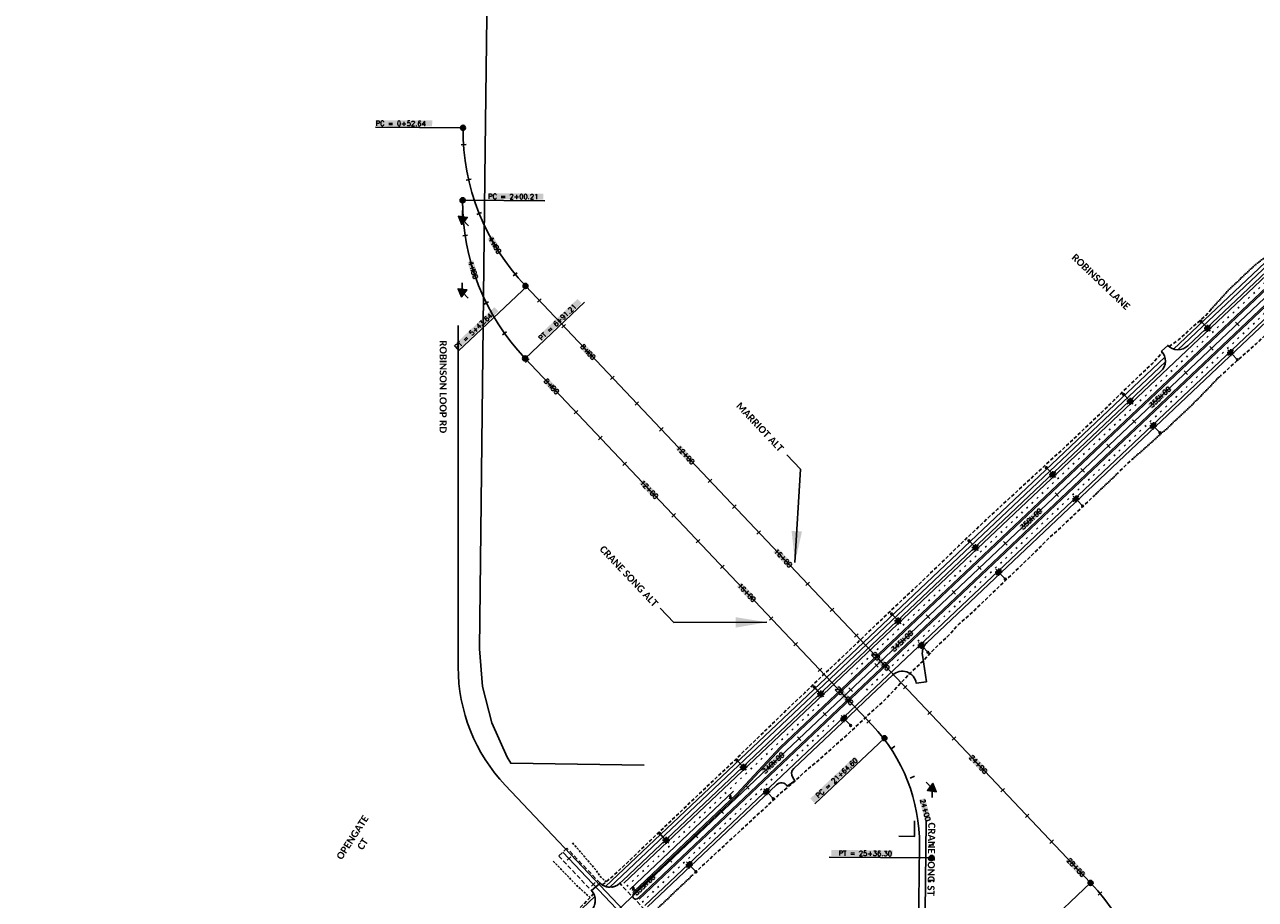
# Model space of a CAD drawing. Extents: x 114466 to 237039, y 16086 to 93345.
# Tile 55 of 81: x 166599 to 170067, y 86084 to 88549. Entities that reach past the tile are written whole.
import ezdxf
from ezdxf.enums import TextEntityAlignment as Align

# ---------------------------------------------------------------- set-up
doc = ezdxf.new("R2010")
doc.units = 0
doc.header["$LTSCALE"] = 50
doc.header["$MEASUREMENT"] = 0
for name, pattern in [('CUT', [0.3, 0.2, -0.1]), ('FILL', [0.1, 0, -0.1]), ('HIDDEN', [0.375, 0.25, -0.125]), ('HIDDEN_050%', [0.1875, 0.125, -0.0625]), ('SkipStripe', [0.4, 0.1, -0.3])]:
    doc.linetypes.add(name, pattern=pattern)
doc.layers.get('0').update_dxf_attribs({"color": 1})
for name, color, linetype in [('CUT-ROBLOOP2', 4, 'HIDDEN_050%'), ('elrp', 101, 'Continuous'), ('ety', 4, 'Continuous'), ('pleslc', 4, 'CUT'), ('pleslf', 7, 'FILL'), ('PLFMC', 7, 'Continuous'), ('PLFMK', 4, 'SkipStripe'), ('plpc-align', 3, 'Continuous'), ('plpc-robloop2', 6, 'Continuous'), ('PLPC-STERL_SHIFT2', 6, 'Continuous'), ('PLYP', 5, 'Continuous'), ('PLYSP', 6, 'Continuous'), ('PLYSP_TUSTMENA', 6, 'HIDDEN'), ('PSFLP', 2, 'Continuous'), ('PTPC-ROBLOOP1-B', 3, 'Continuous'), ('PTPC-ROBLOOP3', 5, 'Continuous'), ('PTPC-ROBLOOP3-B', 3, 'Continuous'), ('PTPC-STERL_SHIFT2', 4, 'Continuous'), ('PTPCD-ROBLOOP3', 5, 'Continuous'), ('ROBLOOP1-PTPC-ROBLOOP1', 15, 'Continuous'), ('ROBLOOP1-PTPCD-ROBLOOP1', 15, 'Continuous'), ('ROBLOOP2-PTPC-ROBLOOP2', 15, 'Continuous')]:
    doc.layers.add(name, color=color, linetype=linetype)
doc.layers.add('PLYSP-MED', color=3, linetype='Continuous', true_color=0x00ff00)
doc.layers.add('psfm', color=7, linetype='Continuous', true_color=0xff2f00)
doc.styles.add('Calibri', font='calibrib.ttf')
doc.styles.add('L140', font='ROMANSM.shx', dxfattribs={"height": 14})

# ---------------------------------------------------------------- blocks, each defined once
blk = doc.blocks.new('sta_tic')
blk.add_line((0, -0.04165), (0, 0.04165))
blk = doc.blocks.new('lbl_tic')
blk.add_line((0, -0.04165), (0, 0.04165))
blk = doc.blocks.new('CRV_CIR')
at = {"color": 155, "const_width": 0.063, "flags": 128}
blk.add_lwpolyline([(-0.0315, 0, 1), (0.0315, 0, 1)], format="xyb", close=True, dxfattribs=at)
for radius in [0.07, 0.0187]:
    blk.add_circle((0, 0), radius)
blk = doc.blocks.new('crv_tri')
for points in [[(0.125, -0.072), (0, 0.144), (-0.125, -0.072)], [(-0.125, -0.072), (0.125, -0.072), (0, 0.144)]]:
    blk.add_hatch(color=155).paths.add_polyline_path(points)
for p, q in [((0, 0.144), (-0.125, -0.072)), ((0.125, -0.072), (0, 0.144)), ((-0.125, -0.072), (0.125, -0.072))]:
    blk.add_line(p, q)
at = {"flags": 128}
for points in [[(0, 0.144), (-0.125, -0.072), (0.125, -0.072)], [(-0.125, -0.072), (0.125, -0.072), (0, 0.144)]]:
    blk.add_lwpolyline(points, close=True, dxfattribs=at)
blk.add_circle((0, 0), 0.025)
blk.add_circle((0, 0), 0.025)
blk.add_circle((0, 0), 0.025)
blk = doc.blocks.new('*U83')
h = blk.add_hatch(color=155)
edge = h.paths.add_edge_path()
edge.add_arc((0, 0), 0.5, 0, 360)
blk.add_line((-4.17, 0), (-0.17, 0))
blk.add_circle((0, 0), 0.5)
blk = doc.blocks.new('LUMINARIE')
h = blk.add_hatch(color=155)
edge = h.paths.add_edge_path()
edge.add_arc((0, 0.125), 0.125, -90, 270)
for p, q in [((-0.125, 0.125), (-0.225, 0.125)), ((0, 0.25), (0, 0.35)), ((0.125, 0.125), (0.225, 0.125))]:
    blk.add_line(p, q)
at = {"ltscale": 0.8}
for p, q in [((-0.088, 0.213), (-0.141, 0.266)), ((-0.088, 0.037), (-0.141, -0.016)), ((0.088, 0.213), (0.141, 0.266)), ((0.088, 0.037), (0.141, -0.016))]:
    blk.add_line(p, q, dxfattribs=at)
blk.add_circle((0, 0.125), 0.125)
blk = doc.blocks.new('light_pole')
at = {"layer": 'PSFLP', "xscale": 50, "yscale": 50, "zscale": 50}
blk.add_blockref('LUMINARIE', (0, 20.8), dxfattribs=at)
at = {"layer": 'PSFLP', "xscale": 5, "yscale": 5, "zscale": 4.999999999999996, "rotation": 270.000000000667}
blk.add_blockref('*U83', (0, 0), dxfattribs=at)
blk = doc.blocks.new('arrow_lt')
h = blk.add_hatch(color=256)
edge = h.paths.add_edge_path()
edge.add_arc((-0.2, -6), 2.25, 0, 90, ccw=False)
edge.add_line((2, -6), (2, -8))
edge.add_line((2, -8), (3, -8))
edge.add_line((3, -8), (3, -5.3))
edge.add_arc((-0.2, -5.3), 3.25, 0, 90)
edge.add_line((-0.2, -2.1), (-0.8, -2.1))
edge.add_line((-0.8, -2.1), (-0.2, 0))
edge.add_line((-0.2, 0), (-3, -2.7))
edge.add_line((-3, -2.7), (-0.5, -6))
edge.add_line((-0.5, -6), (-0.9, -3.8))
edge.add_line((-0.9, -3.8), (-0.2, -3.8))
at = {"flags": 128}
blk.add_lwpolyline([(-0.2, -3.8, -0.414214), (2, -6), (2, -8), (3, -8), (3, -5.3, 0.414214), (-0.2, -2.1), (-0.8, -2.1), (-0.2, 0), (-3, -2.7), (-0.5, -6), (-0.9, -3.8)], format="xyb", close=True, dxfattribs=at)

msp = doc.modelspace()

# ---------------------------------------------------------------- linework, layer by layer
at = {"layer": 'CUT-ROBLOOP2', "flags": 128}
for points in [[(168143.08741, 86242.65849), (168159.70108, 86223.96019), (168176.11874, 86205.0762), (168192.04278, 86185.72452), (168208.71452, 86167.08125), (168222.79471, 86145.98262), (168237.51771, 86133.10466)], [(168089.04245, 86191.45355), (168106.34575, 86173.40865), (168123.64904, 86155.36374), (168140.93055, 86137.2982), (168158.36451, 86119.3771), (168177.28661, 86102.86593), (168192.58285, 86088.94083)]]:
    msp.add_lwpolyline(points, dxfattribs=at)
at = {"layer": 'elrp'}
for points in [[(168344.8707, 86462.38129), (167969.16185, 86467.23282), (167958.97001, 86484.54151), (167915.34019, 86581.04855), (167889.12043, 86683.80604), (167881.12083, 86789.31341), (167897.46356, 88197.91123), (167908.76786, 89172.72708)], [(169106.71227, 86304.70889), (169106.234, 86260.85369), (169062.18139, 86261.51474)], [(170176.29032, 85181.72159), (169127.59467, 85195.59017), (169139.7103, 86304.34902)]]:
    msp.add_lwpolyline(points, dxfattribs=at)
at = {"layer": 'ety'}
for p, q in [((168785.3753, 87295.93217), (168746.88407, 87336.60679)), ((168769.84038, 87033.45498), (168785.3753, 87295.93217)), ((168428.11124, 86863.58358), (168389.62001, 86904.25821)), ((168691.04567, 86864.62765), (168428.11124, 86863.58358))]:
    msp.add_line(p, q, dxfattribs=at)
for points in [[(168769.84038, 87033.45498), (168789.65601, 87120.3266), (168760.41032, 87122.05753), (168789.65601, 87120.3266)], [(168691.04567, 86864.62765), (168603.21391, 86849.63033), (168603.09757, 86878.92698), (168603.21391, 86849.63033)]]:
    msp.add_solid(points, dxfattribs=at)
at = {"layer": 'pleslc', "flags": 128}
for points in [[(169976.24415, 87565.84954), (169994.54714, 87582.88024), (170031.95042, 87616.09907), (170069.2506, 87649.42686), (170105.65725, 87683.6989), (170141.80959, 87718.23969), (170177.70075, 87753.05649), (170213.3857, 87788.09119), (170249.2906, 87822.89346), (170285.44294, 87857.43425), (170321.76024, 87891.80071), (170358.48994, 87925.73136), (170395.46707, 87959.40054), (170433.55081, 87991.90029), (170470.84411, 88025.23534), (170508.68041, 88057.99658), (170545.11456, 88092.23957), (170581.2394, 88126.80941), (170617.0412, 88161.72063), (170652.5612, 88196.92965), (170687.83376, 88232.40016), (170724.01359, 88266.9119), (170760.09032, 88301.53258), (170796.53822, 88335.76104), (170835.57047, 88367.25844), (170869.50273, 88404.14532), (170904.28041, 88440.1388), (170939.82103, 88475.32603), (170977.14183, 88508.63203), (171016.53836, 88539.74446), (171064.34781, 88561.96642), (171103.01577, 88593.84878), (171107.61837, 88598.63094), (171139.39907, 88630.4803), (171184.96415, 88658.36445), (171221.88899, 88695.11679), (171263.54646, 88727.60567), (171300.35146, 88764.80959), (171330.3387, 88807.95542), (171350.11359, 88859.22269), (171388.91374, 88894.67624), (171437.00399, 88923.4706), (171473.49123, 88961.6961), (171503.26494, 89004.95046), (171532.73899, 89048.38471), (171558.87792, 89093.98806), (171581.68464, 89141.54137), (171585.14615, 89200.40749), (171621.90152, 89239.04262), (171638.93539, 89289.03138), (171644.06941, 89344.88621), (171655.15993, 89365.99958), (171667.4739, 89389.82567), (171690.54455, 89434.18559), (171713.1794, 89478.76951), (171735.79646, 89523.36258), (171757.92435, 89568.20707), (171779.13453, 89610.5661), (171780.28848, 89612.85238), (171802.53979, 89656.16335), (171823.72665, 89700.10442), (171835.5525, 89721.41632)], [(169824.01347, 87641.32209), (169851.57009, 87661.22814), (169888.34102, 87695.11522), (169926.19107, 87727.86193), (169942.77917, 87746.70486)], [(168227.03077, 86124.32399), (168254.94236, 86147.69464), (168291.56896, 86181.73425), (168327.68006, 86216.31861), (168363.85989, 86250.83035), (168400.03285, 86285.34934), (168436.15082, 86319.92645), (168472.15195, 86354.62703), (168508.51049, 86388.94991), (168544.78655, 86423.35996), (168581.20007, 86457.62473), (168617.08435, 86492.44879), (168653.08548, 86527.14938), (168689.00413, 86561.93712), (168724.89528, 86596.75392), (168760.81393, 86631.54166), (168797.17934, 86665.85728), (168833.22171, 86700.51428), (168869.60087, 86734.81537), (168905.87005, 86769.23268), (168942.13924, 86803.64999), (168978.21597, 86838.27067), (169014.36831, 86872.81146), (169050.54815, 86907.32319), (169087.0579, 86941.48628), (169123.32708, 86975.90359), (169159.49317, 87010.42985), (169195.62489, 87044.99242), (169231.11052, 87080.23777), (169267.43469, 87114.59697), (169303.64889, 87149.07238), (169340.34422, 87183.03936), (169377.09454, 87216.94822), (169413.94108, 87250.7554), (169450.72576, 87284.62795), (169487.06368, 87318.97262), (169524.26076, 87352.40936), (169560.73615, 87386.60876), (169597.0397, 87420.98975), (169633.1233, 87455.60318), (169668.93198, 87490.50713), (169704.73378, 87525.41836), (169740.83113, 87560.01725), (169777.31339, 87594.20939), (169805.16933, 87625.49953)], [(169685.59923, 87291.03041), (169703.41077, 87308.58045), (169722.03681, 87325.26977)], [(168486.79845, 86157.28577), (168504.98803, 86174.43631), (168541.52527, 86208.57034), (168578.20686, 86242.55185), (168614.99154, 86276.42439), (168651.59064, 86310.49305), (168688.54716, 86344.18402), (168724.61702, 86378.81196), (168762.68013, 86411.33351), (168799.9322, 86444.71214), (168837.78224, 86477.45885), (168875.27487, 86510.58327), (168912.70565, 86543.77305), (168949.15354, 86578.00151), (168985.82825, 86611.99027), (169022.72978, 86645.73934), (169057.4456, 86681.79819), (169091.27477, 86718.79403), (169127.92886, 86752.80458), (169162.12918, 86789.40819), (169198.79702, 86823.40422), (169232.5712, 86860.45816), (169270.25628, 86893.37919), (169306.39487, 86927.93451), (169342.4991, 86962.52614), (169378.49335, 86997.23398), (169414.54947, 87031.87646), (169450.68119, 87066.43904), (169485.56884, 87102.3163), (169522.94463, 87135.56419), (169559.17257, 87170.02508), (169595.26993, 87204.62397), (169613.40108, 87221.83626)], [(168164.78489, 86061.10661), (168182.9676, 86078.26442), (168202.54266, 86099.99938)]]:
    msp.add_lwpolyline(points, dxfattribs=at)
at = {"layer": 'pleslf', "flags": 128}
for points in [[(169942.77917, 87746.70486), (169959.36727, 87765.54779), (169993.06584, 87802.68164), (170029.53436, 87836.8883), (170066.09909, 87870.99328), (170105.35129, 87902.25825), (170141.40053, 87936.90799), (170178.28831, 87970.67158), (170212.83917, 88006.90476), (170248.80593, 88041.64166), (170285.20571, 88075.92096), (170321.00064, 88110.83944), (170358.20459, 88144.26892), (170395.36731, 88177.74198), (170432.2001, 88211.56368), (170468.68923, 88245.74856), (170505.18524, 88279.92617), (170541.64688, 88314.1401), (170578.00541, 88348.46299), (170614.35708, 88382.79313), (170651.01804, 88416.79642), (170687.87833, 88450.58907), (170724.01693, 88485.14439), (170760.94595, 88518.8644), (170779.58573, 88535.53919)], [(169722.03681, 87325.26977), (169740.66284, 87341.95908), (169778.21046, 87375.02539), (169815.3663, 87408.50571), (169852.01352, 87442.52353), (169888.24834, 87476.97715), (169923.4934, 87512.47672), (169957.94116, 87548.81884), (169976.24415, 87565.84954)], [(169613.40108, 87221.83626), (169631.53224, 87239.04854), (169667.78768, 87273.48038), (169685.59923, 87291.03041)], [(168378.20397, 86053.80868), (168396.11861, 86071.24976), (168432.48402, 86105.56538), (168468.60887, 86140.13522), (168486.79845, 86157.28577)]]:
    msp.add_lwpolyline(points, dxfattribs=at)
at = {"layer": 'PLFMC', "flags": 128}
for points in [[(168920.0995, 86727.32471), (170809.65111, 88515.37637)], [(168936.5954, 86709.89241), (170826.14701, 88497.94407)], [(168962.71392, 86682.29126), (170430.2575, 88071.00365), (170552.75159, 88203.43886), (170844.01757, 88479.05908)], [(168979.20982, 86664.85896), (170868.76143, 88452.91062)], [(168288.14804, 86129.31942), (168920.0995, 86727.32471)], [(168312.89189, 86103.17097), (168605.33092, 86379.90121), (168727.82524, 86512.33663), (168936.5954, 86709.89241)], [(168330.76245, 86084.28597), (168962.71392, 86682.29126)], [(168347.25836, 86066.85367), (168979.20982, 86664.85896)], [(168304.64394, 86111.88712), (168597.08296, 86388.61736)]]:
    msp.add_lwpolyline(points, dxfattribs=at)
at = {"layer": 'PLFMK'}
for points in [[(168928.34745, 86718.60856), (170817.89906, 88506.66022)], [(168970.96187, 86673.57511), (170860.51348, 88461.62677)], [(168296.39599, 86120.60327), (168846.9967, 86641.62768)], [(168339.01041, 86075.56982), (168889.61112, 86596.59423)]]:
    msp.add_lwpolyline(points, dxfattribs=at)
at = {"layer": 'plpc-align'}
for points in [[(167834.64281, 88258.20399, 0.1932536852), (168010.59155, 87812.52456), (169602.56638, 86130.18022, -0.1917510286), (169778.52592, 85688.2275), (169778.52592, 84674.24996)], [(167833.45878, 88053.91739, 0.1932536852), (168009.40752, 87608.23796), (168987.93705, 86574.16154, -0.1945846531), (169120.6303, 86235.50747), (169116.3163, 85840.71339, 0.4139987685), (169751.78059, 85190.73132), (170436.89258, 85182.74243)], [(167820.95546, 87700.73788), (167820.95546, 86738.46321, 0.1917510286), (167953.67766, 86405.10851), (168908.38088, 85396.21093, 0.2030563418), (169367.92401, 85195.20736), (175751.88926, 85120.7658)]]:
    msp.add_lwpolyline(points, format="xyb", dxfattribs=at)
at = {"layer": 'plpc-robloop2'}
msp.add_line((168115.82175, 86216.82561), (168893.41756, 85396.10127), dxfattribs=at)
at = {"layer": 'PLPC-STERL_SHIFT2'}
msp.add_line((166944.91828, 84799.04272), (171037.97259, 88672.2328), dxfattribs=at)
at = {"layer": 'PLYP', "flags": 128}
for points in [[(172714.87699, 90936.02435), (172219.8513, 90453.65924, 0.0810693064), (171646.87142, 89678.54504), (171521.52821, 89434.68454, -0.0847544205), (170988.4851, 88724.52992), (169836.5756, 87634.49687)], [(172716.37728, 90923.5238), (172226.83019, 90446.49718, 0.0810693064), (171655.76535, 89673.9736), (171530.42213, 89430.1131, -0.0847544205), (170995.3584, 88717.26646), (169849.00506, 87632.49112)]]:
    msp.add_lwpolyline(points, format="xyb", dxfattribs=at)
for points in [[(169812.16955, 87611.40183), (168874.59999, 86724.19515), (168236.11141, 86120.00389)], [(169813.48667, 87598.88066), (168887.02945, 86722.1894), (168248.54087, 86117.99814)], [(168205.93782, 86091.45112), (167269.12412, 85204.95969)]]:
    msp.add_lwpolyline(points, dxfattribs=at)
at = {"layer": 'PLYSP'}
for points in [[(165771.97709, 84049.00197, 0.0764822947), (166909.86449, 84836.08636), (167229.22694, 85138.29381, 0.4142135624), (167230.78761, 85194.84082), (167252.57799, 85215.46069, 0.4142135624), (167309.125, 85213.90003), (168194.80477, 86052.00425, 0.4143938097), (168196.34851, 86108.56914), (168221.12583, 86128.94434, 0.3981423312), (168276.11229, 86128.94423), (168284.55004, 86136.92873), (168833.25012, 86656.1546), (168914.60087, 86733.13548), (169801.03649, 87571.95496, 0.4142135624), (169802.59716, 87628.50197), (169820.02947, 87644.99787, 0.4142135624), (169876.57648, 87643.4372), (171002.9188, 88709.27645, 0.0847544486)], [(169044.72069, 86715.83679, -0.6051485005), (169111.75379, 86692.83228), (169140.42023, 86697.21804), (169128.99708, 86771.88262, -0.2459906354), (169141.04383, 86806.98579), (171073.02638, 88635.18915, 0.0847544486)], [(168354.65762, 86062.84144), (168717.7727, 86406.45127, -0.4659197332), (168748.19852, 86402.96079), (168769.88153, 86417.30817), (168763.50751, 86426.94113, -0.3643311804), (168766.44017, 86452.5045), (168903.3577, 86582.06731), (168984.70845, 86659.04819), (169044.72079, 86715.83688)]]:
    msp.add_lwpolyline(points, format="xyb", dxfattribs=at)
at = {"layer": 'PLYSP-MED'}
msp.add_lwpolyline([(168315.29006, 86087.54251, -0.4142135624), (168315.64121, 86100.26558), (168608.08023, 86376.99583), (168730.57456, 86509.43125), (168939.34472, 86706.98703), (170828.89633, 88495.03869, -1), (170841.26826, 88481.96446), (170550.00228, 88206.34425), (170427.50812, 88073.90899), (168959.9646, 86685.19665), (168328.01314, 86087.19136, -0.4142135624)], format="xyb", close=True, dxfattribs=at)
at = {"layer": 'PLYSP_TUSTMENA'}
msp.add_lwpolyline([(168221.12583, 86128.94434), (168127.43652, 86227.83003), (168104.20698, 86205.8212), (168196.34851, 86108.56914, -0.4143938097), (168194.80477, 86052.00425), (168264.9937, 85977.99394, -0.414033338), (168321.52379, 85976.45115), (168881.8028, 85385.09685, 0.2028961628), (169352.50209, 85179.38611), (170032.00169, 85171.46266), (170032.3748, 85203.46048), (169352.87521, 85211.38393, -0.2028961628), (168905.03233, 85407.10569), (168344.80072, 85998.40995, -0.4143938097), (168346.34447, 86054.97483), (168276.11229, 86128.94423, -0.4142135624), (168219.56528, 86130.50489)], format="xyb", dxfattribs=at)
at = {"layer": 'PTPC-ROBLOOP1-B'}
for p, q in [((167831.9625, 87795.75576), (167832.1074, 87820.75534)), ((167831.9625, 87795.75576), (167849.14573, 87777.59711)), ((169156.49669, 86396.0335), (169139.31346, 86414.19215)), ((169156.49669, 86396.0335), (169156.28243, 86371.03442))]:
    msp.add_line(p, q, dxfattribs=at)
at = {"layer": 'PTPC-ROBLOOP3', "color": 155}
for points in [[(167903.78423, 87945.12287), (167918.24169, 87953.67984), (167930.33801, 87900.25884), (167944.79547, 87908.81581)], [(168162.78049, 87639.4753), (168174.9831, 87651.02243), (168198.61325, 87601.60847), (168210.81587, 87613.1556)], [(168434.04644, 87352.81076), (168446.24905, 87364.35789), (168477.21072, 87307.19623), (168489.41333, 87318.74336)], [(168708.97815, 87062.27237), (168721.18076, 87073.8195), (168752.14243, 87016.65784), (168764.34504, 87028.20497)], [(168982.99342, 86772.70244), (168995.19603, 86784.24957), (169027.99057, 86725.15099), (169040.19319, 86736.69812)], [(169257.92512, 86482.16405), (169270.12774, 86493.71118), (169302.92228, 86434.6126), (169315.12489, 86446.15973)], [(169532.85683, 86191.62566), (169545.05944, 86203.17279), (169577.85399, 86144.07421), (169590.0566, 86155.62134)]]:
    msp.add_solid(points, dxfattribs=at)
at = {"layer": 'PTPC-ROBLOOP3-B'}
for q in [(167833.29142, 88025.04195), (167850.32976, 87981.88372)]:
    msp.add_line((167833.14653, 88000.04237), q, dxfattribs=at)
at = {"layer": 'PTPC-STERL_SHIFT2', "color": 155}
for points in [[(169775.523, 87466.03275), (169763.97587, 87478.23536), (169832.75906, 87520.1943), (169821.21193, 87532.39691)], [(169412.35001, 87122.36812), (169400.80288, 87134.57073), (169469.58608, 87176.52966), (169458.03895, 87188.73227)], [(169049.17703, 86778.70348), (169037.6299, 86790.90609), (169106.41309, 86832.86503), (169094.86596, 86845.06764)], [(168686.00404, 86435.03885), (168674.45691, 86447.24146), (168743.2401, 86489.20039), (168731.69297, 86501.40301)], [(168322.83105, 86091.37421), (168311.28392, 86103.57682), (168380.06711, 86145.53576), (168368.51998, 86157.73837)]]:
    msp.add_solid(points, dxfattribs=at)
at = {"layer": 'PTPCD-ROBLOOP3'}
for p, q in [((167588.21516, 88259.63227), (167834.64281, 88258.20399)), ((167821.04734, 87628.66459), (168017.8409, 87814.88711)), ((169602.56638, 86130.18022), (169400.94018, 85939.38465))]:
    msp.add_line(p, q, dxfattribs=at)
at = {"layer": 'PTPCD-ROBLOOP3', "color": 155}
for points in [[(167588.83408, 88262.8954), (167588.93145, 88279.69512), (167747.63141, 88261.97503), (167747.72878, 88278.77474)], [(167819.23787, 87631.44972), (167807.69074, 87643.65233), (167934.58161, 87740.59761), (167923.03448, 87752.80022)]]:
    msp.add_solid(points, dxfattribs=at)
at = {"layer": 'ROBLOOP1-PTPC-ROBLOOP1', "color": 155}
for points in [[(167847.2707, 87879.49393), (167863.29574, 87884.53757), (167862.92199, 87829.76545), (167878.94702, 87834.80909)], [(168060.16728, 87542.37557), (168072.36989, 87553.9227), (168096.00005, 87504.50873), (168108.20266, 87516.05586)], [(168331.43323, 87255.71102), (168343.63584, 87267.25816), (168374.59751, 87210.0965), (168386.80012, 87221.64363)], [(168606.36494, 86965.17263), (168618.56755, 86976.71977), (168649.52922, 86919.55811), (168661.73183, 86931.10524)], [(168880.38021, 86675.6027), (168892.58282, 86687.14984), (168925.37737, 86628.05126), (168937.57998, 86639.59839)], [(169120.05077, 86364.46277), (169136.23109, 86368.98354), (169137.66741, 86301.4109), (169153.84773, 86305.93167)]]:
    msp.add_solid(points, dxfattribs=at)
at = {"layer": 'ROBLOOP1-PTPCD-ROBLOOP1'}
for p, q in [((167833.45878, 88053.91739), (168065.09699, 88052.57483)), ((168009.40752, 87608.23796), (168177.15095, 87766.9708)), ((169022.1167, 86538.04166), (168826.05625, 86352.51287)), ((169154.82109, 86200.53034), (168865.99096, 86203.00581))]:
    msp.add_line(p, q, dxfattribs=at)
at = {"layer": 'ROBLOOP1-PTPCD-ROBLOOP1', "color": 155}
for points in [[(167905.832, 88056.76464), (167905.92937, 88073.56436), (168060.6294, 88055.86745), (168060.72677, 88072.66716)], [(168056.48302, 87657.28212), (168044.93589, 87669.48473), (168168.92138, 87763.68069), (168157.37424, 87775.88331)], [(168824.58016, 86355.61347), (168813.03303, 86367.81608), (168949.60851, 86473.92575), (168938.06138, 86486.12836)], [(168872.46754, 86206.21708), (168872.61152, 86223.01647), (169044.59455, 86204.74184), (169044.73853, 86221.54122)]]:
    msp.add_solid(points, dxfattribs=at)

# ---------------------------------------------------------------- block references
at = {"layer": 'PSFLP'}
for p, rotation in [((169913.68258, 87712.96896), 223.4190674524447), ((170016.09464, 87604.74341), 43.41906745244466), ((169695.77878, 87506.77018), 223.4190674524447), ((169798.19085, 87398.54463), 43.41906745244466), ((169477.87499, 87300.5714), 223.4190674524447), ((169580.28705, 87192.34585), 43.41906745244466), ((169259.9712, 87094.37262), 223.4190674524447), ((169362.38326, 86986.14707), 43.41906745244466), ((169042.06741, 86888.17383), 223.4190674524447), ((169144.47947, 86779.94828), 43.41906745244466), ((168824.16361, 86681.97505), 223.4190674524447), ((168926.57568, 86573.7495), 43.41906745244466), ((168606.25982, 86475.77627), 223.4190674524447), ((168708.67188, 86367.55072), 43.41906745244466), ((168388.35603, 86269.57749), 223.4190674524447), ((168490.76809, 86161.35194), 43.41906745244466)]:
    msp.add_blockref('light_pole', p, dxfattribs=dict(at, rotation=rotation))
at = {"layer": 'psfm', "rotation": 133.4190674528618}
for p in [(168585.16839, 86369.06174), (168311.66308, 86110.28913)]:
    msp.add_blockref('arrow_lt', p, dxfattribs=at)
at = {"layer": 'PTPC-ROBLOOP1-B', "xscale": 100, "yscale": 100, "zscale": 100}
for p in [(167833.45878, 88053.91739), (168009.40752, 87608.23796), (169022.1167, 86538.04166), (169154.82109, 86200.53034)]:
    msp.add_blockref('CRV_CIR', p, dxfattribs=at)
for p, rotation in [((167831.9625, 87795.75576), 291.5434949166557), ((169156.49669, 86396.0335), 111.4640077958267)]:
    msp.add_blockref('crv_tri', p, dxfattribs=dict(at, rotation=rotation))
at = {"layer": 'PTPC-ROBLOOP3', "xscale": 168.0672268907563, "yscale": 168.0672268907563, "zscale": 168.0672268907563}
for name, p, rotation in [('sta_tic', (167836.1119, 88210.87749), 273.8880283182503), ('sta_tic', (167850.60781, 88112.03555), 282.7987249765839), ('sta_tic', (167880.23887, 88016.63188), 291.7094216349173), ('lbl_tic', (167924.28985, 87926.96934), 300.6201182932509), ('sta_tic', (167981.69744, 87845.21221), 309.5308149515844), ('sta_tic', (168049.33232, 87771.58464), 313.4190674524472), ('sta_tic', (168118.06525, 87698.95005), 313.4190674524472), ('lbl_tic', (168186.79818, 87626.31545), 313.4190674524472), ('sta_tic', (168255.5311, 87553.68085), 313.4190674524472), ('sta_tic', (168324.26403, 87481.04625), 313.4190674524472), ('sta_tic', (168392.99696, 87408.41166), 313.4190674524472), ('lbl_tic', (168461.72989, 87335.77706), 313.4190674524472), ('sta_tic', (168530.46281, 87263.14246), 313.4190674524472), ('sta_tic', (168599.19574, 87190.50786), 313.4190674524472), ('sta_tic', (168667.92867, 87117.87327), 313.4190674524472), ('lbl_tic', (168736.66159, 87045.23867), 313.4190674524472), ('sta_tic', (168805.39452, 86972.60407), 313.4190674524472), ('sta_tic', (168874.12745, 86899.96947), 313.4190674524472), ('sta_tic', (168942.86037, 86827.33488), 313.4190674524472), ('lbl_tic', (169011.5933, 86754.70028), 313.4190674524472), ('sta_tic', (169080.32623, 86682.06568), 313.4190674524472), ('sta_tic', (169149.05915, 86609.43108), 313.4190674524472), ('sta_tic', (169217.79208, 86536.79649), 313.4190674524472), ('lbl_tic', (169286.52501, 86464.16189), 313.4190674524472), ('sta_tic', (169355.25794, 86391.52729), 313.4190674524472), ('sta_tic', (169423.99086, 86318.89269), 313.4190674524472), ('sta_tic', (169492.72379, 86246.2581), 313.4190674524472), ('lbl_tic', (169561.45672, 86173.6235), 313.4190674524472), ('sta_tic', (169629.25969, 86100.14492), 309.8379235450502)]:
    msp.add_blockref(name, p, dxfattribs=dict(at, rotation=rotation))
at = {"layer": 'PTPC-ROBLOOP3-B', "xscale": 100, "yscale": 100, "zscale": 100}
for p in [(167834.64281, 88258.20399), (168010.59155, 87812.52456), (169602.56638, 86130.18022)]:
    msp.add_blockref('CRV_CIR', p, dxfattribs=at)
at = {"layer": 'PTPC-ROBLOOP3-B', "xscale": 100, "yscale": 100, "zscale": 100, "rotation": 291.5434949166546}
msp.add_blockref('crv_tri', (167833.14653, 88000.04237), dxfattribs=at)
at = {"layer": 'PTPC-STERL_SHIFT2', "xscale": 168.0672268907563, "yscale": 168.0672268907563, "zscale": 168.0672268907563, "rotation": 43.41906745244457}
for name, p in [('sta_tic', (170016.27126, 87705.41361)), ('sta_tic', (169943.63666, 87636.68068)), ('sta_tic', (169871.00206, 87567.94776)), ('lbl_tic', (169798.36747, 87499.21483)), ('sta_tic', (169725.73287, 87430.4819)), ('sta_tic', (169653.09827, 87361.74898)), ('sta_tic', (169580.46367, 87293.01605)), ('sta_tic', (169507.82908, 87224.28312)), ('lbl_tic', (169435.19448, 87155.5502)), ('sta_tic', (169362.55988, 87086.81727)), ('sta_tic', (169289.92528, 87018.08434)), ('sta_tic', (169217.29069, 86949.35141)), ('sta_tic', (169144.65609, 86880.61849)), ('lbl_tic', (169072.02149, 86811.88556)), ('sta_tic', (168999.38689, 86743.15263)), ('sta_tic', (168926.7523, 86674.41971)), ('sta_tic', (168854.1177, 86605.68678)), ('sta_tic', (168781.4831, 86536.95385)), ('lbl_tic', (168708.8485, 86468.22093)), ('sta_tic', (168636.21391, 86399.488)), ('sta_tic', (168563.57931, 86330.75507)), ('sta_tic', (168490.94471, 86262.02215)), ('sta_tic', (168418.31011, 86193.28922)), ('lbl_tic', (168345.67552, 86124.55629))]:
    msp.add_blockref(name, p, dxfattribs=at)
at = {"layer": 'ROBLOOP1-PTPC-ROBLOOP1', "xscale": 168.0672268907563, "yscale": 168.0672268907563, "zscale": 168.0672268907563}
for name, p, rotation in [('lbl_tic', (167833.45878, 88053.91739), 89.66792238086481), ('sta_tic', (167840.6105, 87954.48436), 278.5599065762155), ('lbl_tic', (167863.10886, 87857.15151), 287.4706032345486), ('sta_tic', (167900.41204, 87764.47825), 296.3812998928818), ('sta_tic', (167951.61962, 87678.70153), 305.2919965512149), ('sta_tic', (168015.45204, 87601.85031), 313.4190674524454), ('lbl_tic', (168084.18497, 87529.21572), 313.4190674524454), ('sta_tic', (168152.9179, 87456.58112), 313.4190674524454), ('sta_tic', (168221.65082, 87383.94652), 313.4190674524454), ('sta_tic', (168290.38375, 87311.31192), 313.4190674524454), ('lbl_tic', (168359.11668, 87238.67733), 313.4190674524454), ('sta_tic', (168427.8496, 87166.04273), 313.4190674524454), ('sta_tic', (168496.58253, 87093.40813), 313.4190674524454), ('sta_tic', (168565.31546, 87020.77353), 313.4190674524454), ('lbl_tic', (168634.04839, 86948.13894), 313.4190674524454), ('sta_tic', (168702.78131, 86875.50434), 313.4190674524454), ('sta_tic', (168771.51424, 86802.86974), 313.4190674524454), ('sta_tic', (168840.24717, 86730.23514), 313.4190674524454), ('lbl_tic', (168908.98009, 86657.60055), 313.4190674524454), ('sta_tic', (168977.71302, 86584.96595), 313.4190674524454), ('sta_tic', (169045.48656, 86511.46675), 309.237446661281), ('sta_tic', (169100.33629, 86428.06333), 297.4238838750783), ('lbl_tic', (169136.94925, 86335.19722), 285.6103210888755), ('sta_tic', (169153.77444, 86236.80243), 273.7967583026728), ('sta_tic', (169154.27512, 86136.82833), 89.50894813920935)]:
    msp.add_blockref(name, p, dxfattribs=dict(at, rotation=rotation))
at = {"layer": 'ROBLOOP2-PTPC-ROBLOOP2', "xscale": 168.0672268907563, "yscale": 168.0672268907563, "zscale": 168.0672268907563, "rotation": 313.4543251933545}
for p in [(168133.01615, 86198.67754), (168201.79376, 86126.08525)]:
    msp.add_blockref('sta_tic', p, dxfattribs=at)

# ---------------------------------------------------------------- texts
at = {"layer": 'ety', "style": 'Calibri'}
for s, rotation, p in [('ROBINSON LANE', 316.36280702, (169631.90163, 87824.09485)), ('ROBINSON LOOP RD', 269.90310908, (167778.63341, 87528.34306)), ('MARRIOT ALT', 313.42018234, (168671.2594, 87414.90985)), ('CRANE SONG ALT', 313.42018234, (168302.08305, 86994.46691)), ('OPENGATE', 57.11381658, (167522.96431, 86258.36879)), ('CRANE SONG ST', 269.31633473, (169154.1426, 86196.81744)), ('CT', 57.11381658, (167551.75577, 86239.7526))]:
    msp.add_text(s, height=20, rotation=rotation, dxfattribs=at).set_placement(p, align=Align.MIDDLE)
at = {"layer": 'PTPC-ROBLOOP3', "style": 'L140'}
for s, rotation, p in [('4+00', 300.62011829, (167924.28985, 87926.96934)), ('8+00', 313.41906745, (168186.79818, 87626.31545)), ('12+00', 313.41906745, (168461.72989, 87335.77706)), ('16+00', 313.41906745, (168736.66159, 87045.23867)), ('20+00', 313.41906745, (169011.5933, 86754.70028)), ('24+00', 313.41906745, (169286.52501, 86464.16189)), ('28+00', 313.41906745, (169561.45672, 86173.6235))]:
    msp.add_text(s, height=14, rotation=rotation, dxfattribs=at).set_placement(p, align=Align.MIDDLE_CENTER)
at = {"layer": 'PTPC-STERL_SHIFT2', "style": 'L140'}
for s, p in [('355+00', (169798.36747, 87499.21483)), ('350+00', (169435.19448, 87155.5502)), ('345+00', (169072.02149, 86811.88556)), ('340+00', (168708.8485, 86468.22093)), ('335+00', (168345.67552, 86124.55629))]:
    msp.add_text(s, height=14, rotation=43.41906745, dxfattribs=at).set_placement(p, align=Align.MIDDLE_CENTER)
at = {"layer": 'PTPCD-ROBLOOP3', "style": 'L140'}
for s, rotation, p in [('PC = 0+52.64', 359.66792238, (167588.21516, 88259.63227)), ('PT = 5+43.64', 43.41906745, (167821.04734, 87628.66459))]:
    msp.add_text(s, height=14, rotation=rotation, dxfattribs=at).set_placement(p, align=Align.BOTTOM_LEFT)
at = {"layer": 'ROBLOOP1-PTPC-ROBLOOP1', "style": 'L140'}
for s, rotation, p in [('4+00', 287.47060323, (167863.10886, 87857.15151)), ('8+00', 313.41906745, (168084.18497, 87529.21572)), ('12+00', 313.41906745, (168359.11668, 87238.67733)), ('16+00', 313.41906745, (168634.04839, 86948.13894)), ('20+00', 313.41906745, (168908.98009, 86657.60055)), ('24+00', 285.61032109, (169136.94925, 86335.19722))]:
    msp.add_text(s, height=14, rotation=rotation, dxfattribs=at).set_placement(p, align=Align.MIDDLE_CENTER)
at = {"layer": 'ROBLOOP1-PTPCD-ROBLOOP1', "style": 'L140'}
for s, rotation, p in [('PC = 2+00.21', 359.66792238, (167905.21308, 88053.5015)), ('PT = 6+91.21', 43.41906745, (168058.29249, 87654.49699))]:
    msp.add_text(s, height=14, rotation=rotation, dxfattribs=at).set_placement(p, align=Align.BOTTOM_LEFT)
for s, rotation, p in [('PC = 21+64.60', 43.41906745, (168950.83691, 86470.59076)), ('PT = 25+36.30', 359.50894814, (169043.1666, 86201.48729))]:
    msp.add_text(s, height=14, rotation=rotation, dxfattribs=at).set_placement(p, align=Align.BOTTOM_RIGHT)

doc.saveas('drawing.dxf')
